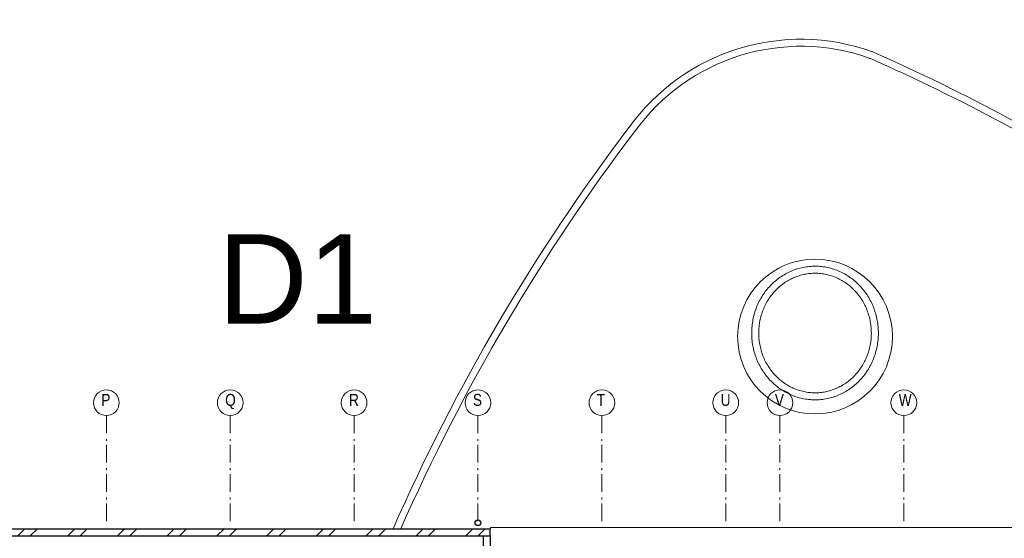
# Model space of a CAD drawing. Header units: millimetres. Extents: x 274611 to 749520, y 175257 to 298905.
# Tile 215 of 251: x 691975 to 705964, y 236564 to 243937. Entities that reach past the tile are written whole.
import ezdxf

# ---------------------------------------------------------------- set-up
doc = ezdxf.new("R2010")
doc.units = ezdxf.units.MM
doc.header["$LTSCALE"] = 400
doc.linetypes.add('CENTER', pattern=[2, 1.25, -0.25, 0.25, -0.25])
doc.linetypes.add('STYLE_06', pattern=[1.041641, 0.625, -0.208282, 0.069427, -0.138931])
for name, color, linetype, lineweight in [('Buitenkozijnen', 140, 'Continuous', 15), ('mat-baksteen', 5, 'Continuous', 25), ('mat-beton (ihwg)', 5, 'Continuous', 25), ('mat-kalkzandsteen', 5, 'Continuous', 25), ('None', 7, 'Continuous', 9)]:
    doc.layers.add(name, color=color, linetype=linetype, lineweight=lineweight)
doc.layers.add('plat', color=5, linetype='Continuous')
doc.layers.add('stramien', color=1, linetype='CENTER')
doc.styles.add('Arial', font='arial.ttf', dxfattribs={"height": 211.666667})
doc.styles.add('Arial Narrow', font='ARIALN.TTF', dxfattribs={"height": 222.25})

# ---------------------------------------------------------------- blocks, each defined once
blk = doc.blocks.new('*X2292')
at = {"layer": 'None', "lineweight": 9}
for p, q in [((5044, 8580), (5144, 8680)), ((5221, 8580), (5321, 8680)), ((5752, 8580), (5852, 8680)), ((5928, 8580), (6028, 8680)), ((6459, 8580), (6559, 8680)), ((6635, 8580), (6735, 8680)), ((7166, 8580), (7266, 8680)), ((7342, 8580), (7442, 8680)), ((7873, 8580), (7973, 8680)), ((8049, 8580), (8149, 8680)), ((8580, 8580), (8680, 8680)), ((8756, 8580), (8856, 8680)), ((9287, 8580), (9387, 8680)), ((9463, 8580), (9563, 8680)), ((9994, 8580), (10094, 8680)), ((10171, 8580), (10271, 8680)), ((10701, 8580), (10801, 8680)), ((10878, 8580), (10978, 8680)), ((11408, 8580), (11508, 8680)), ((11585, 8580), (11685, 8680))]:
    blk.add_line(p, q, dxfattribs=at)
blk = doc.blocks.new('HWA')
at = {"layer": 'None', "color": 92, "linetype": 'Continuous', "lineweight": 25}
blk.add_circle((0, -74), 40, dxfattribs=at)
blk = doc.blocks.new('*U2537')
at = {"layer": 'None', "color": 43, "linetype": 'Continuous', "lineweight": 9}
for centre, radius, start, end in [((16167, 12639), 3001, 70.1931, 144.4805), ((16167, 12639), 2901, 70.1931, 144.4805), ((5756, -10392), 28268, 57.4554, 66.1413), ((5756, -10392), 28168, 57.558, 66.1413), ((36257, -2686), 28268, 142.8506, 156.2915), ((36257, -2686), 28168, 142.8506, 156.2021), ((-7237, 11485), 28268, 354.3462, 3.9598), ((-7237, 11485), 28168, 354.3265, 3.8572)]:
    blk.add_arc(centre, radius, start, end, dxfattribs=at)
blk = doc.blocks.new('*U2540')
at = {"layer": 'None', "color": 43, "linetype": 'Continuous', "lineweight": 9}
for centre, radius, start, end in [((16167, 12639), 3001, 70.1931, 144.4805), ((16167, 12639), 2901, 70.1931, 144.4805), ((5756, -10392), 28268, 57.4554, 66.1413), ((5756, -10392), 28168, 57.558, 66.1413), ((36257, -2686), 28268, 142.8506, 156.2915), ((36257, -2686), 28168, 142.8506, 156.2021), ((-7237, 11485), 28268, 354.3462, 3.9598), ((-7237, 11485), 28168, 354.3265, 3.8572)]:
    blk.add_arc(centre, radius, start, end, dxfattribs=at)
blk = doc.blocks.new('*U2697')
at = {"layer": 'None', "color": 7, "linetype": 'STYLE_06', "lineweight": 9}
for p, q in [((6301, 10290), (6301, 8790)), ((8061, 10290), (8061, 8790)), ((9821, 10290), (9821, 8790)), ((11581, 10290), (11581, 8790))]:
    blk.add_line(p, q, dxfattribs=at)

msp = doc.modelspace()

# ---------------------------------------------------------------- linework, layer by layer
at = {"layer": 'Buitenkozijnen', "color": 43, "linetype": 'Continuous', "lineweight": 9, "flags": 128}
msp.add_lwpolyline([(706136.28989, 236698.74408), (706136.28989, 236718.74408), (698665.23053, 236718.74408), (698665.23053, 236698.74408)], dxfattribs=at)
at = {"layer": 'mat-baksteen', "lineweight": 25}
for p, q in [((678526.28989, 236698.74408), (698661.28989, 236698.74408)), ((698661.28989, 236598.74408), (698661.28989, 236698.74408)), ((678526.28989, 236598.74408), (698661.28989, 236598.74408))]:
    msp.add_line(p, q, dxfattribs=at)
at = {"layer": 'mat-kalkzandsteen', "lineweight": 25}
for p, q in [((698561.28989, 236598.74408), (698561.28989, 236448.74408)), ((698661.28989, 236598.74408), (698661.28989, 236448.74408))]:
    msp.add_line(p, q, dxfattribs=at)
at = {"layer": 'None', "color": 7, "linetype": 'STYLE_06', "lineweight": 9}
for p, q in [((700246.28989, 238308.74408), (700246.28989, 236808.74408)), ((702006.28989, 238308.74408), (702006.28989, 236808.74408)), ((702776.28989, 238308.74408), (702776.28989, 236808.74408)), ((704536.28989, 238308.74408), (704536.28989, 236808.74408))]:
    msp.add_line(p, q, dxfattribs=at)
at = {"layer": 'None', "color": 140, "linetype": 'Continuous', "lineweight": 15}
msp.add_lwpolyline([(702816.39205, 240299.73867), (702835.53897, 240311.36461), (702854.95042, 240322.49106), (702874.61471, 240333.11131), (702894.52, 240343.21896), (702914.65429, 240352.80793), (702935.00545, 240361.87244), (702955.56123, 240370.40703), (702976.30924, 240378.40656), (702997.237, 240385.86621), (703018.33188, 240392.78149), (703039.58118, 240399.14823), (703060.97211, 240404.9626), (703082.49178, 240410.22109), (703104.12723, 240414.92053), (703125.86542, 240419.0581), (703147.69326, 240422.63131), (703169.5976, 240425.638), (703191.56524, 240428.07636), (703213.58296, 240429.94491), (703235.6375, 240431.24255), (703257.71556, 240431.96848), (703279.80385, 240432.12226), (703301.88906, 240431.70381), (703323.95789, 240430.71338), (703345.99705, 240429.15156), (703367.99325, 240427.01929), (703389.93326, 240424.31786), (703411.80386, 240421.0489), (703433.59186, 240417.21437), (703455.28415, 240412.81659), (703476.86766, 240407.85819), (703498.32939, 240402.34218), (703519.65641, 240396.27187), (703540.83588, 240389.65092), (703561.85503, 240382.48332), (703582.70121, 240374.77338), (703603.36186, 240366.52575), (703623.82453, 240357.7454), (703644.0769, 240348.43762), (703664.10677, 240338.60801), (703683.90207, 240328.26249), (703703.45088, 240317.40729), (703722.74142, 240306.04896), (703741.76208, 240294.19434), (703760.50139, 240281.85057), (703778.94808, 240269.02507), (703797.09102, 240255.72559), (703814.91928, 240241.96012), (703832.42214, 240227.73696), (703849.58904, 240213.06469), (703866.40965, 240197.95212), (703882.87384, 240182.40838), (703898.97167, 240166.44282), (703914.69347, 240150.06506), (703930.02976, 240133.28497), (703944.9713, 240116.11265), (703959.50909, 240098.55844), (703973.63437, 240080.63293), (703987.33864, 240062.3469), (704000.61364, 240043.71138), (704013.45137, 240024.73758), (704025.8441, 240005.43695), (704037.78437, 239985.82109), (704049.26499, 239965.90184), (704060.27903, 239945.69118), (704070.81986, 239925.2013), (704080.88114, 239904.44453), (704090.45681, 239883.43338), (704099.54109, 239862.1805), (704108.12851, 239840.6987), (704116.21391, 239819.00091), (704123.7924, 239797.10021), (704130.85943, 239775.00979), (704137.41074, 239752.74295), (704143.44239, 239730.31311), (704148.95073, 239707.73377), (704153.93245, 239685.01855), (704158.38455, 239662.18111), (704162.30436, 239639.23523), (704165.6895, 239616.19471), (704168.53793, 239593.07344), (704170.84795, 239569.88535), (704172.61817, 239546.6444), (704173.8475, 239523.3646), (704174.53523, 239500.05996), (704174.68092, 239476.74453), (704174.28449, 239453.43234), (704173.34619, 239430.13744), (704171.86657, 239406.87387), (704169.84653, 239383.65563), (704167.28728, 239360.49671), (704164.19037, 239337.41107), (704160.55766, 239314.4126), (704156.39134, 239291.51516), (704151.69392, 239268.73254), (704146.46823, 239246.07848), (704140.71742, 239223.5666), (704134.44494, 239201.21048), (704127.65459, 239179.02358), (704120.35044, 239157.01926), (704112.53691, 239135.21078), (704104.21869, 239113.61127), (704095.40079, 239092.23375), (704086.08854, 239071.0911), (704076.28753, 239050.19604), (704066.00367, 239029.56117), (704055.24316, 239009.19891), (704044.01247, 238989.12153), (704032.31838, 238969.34113), (704020.16792, 238949.86962), (704007.56842, 238930.71872), (703994.52746, 238911.89998), (703981.0529, 238893.42472), (703967.15286, 238875.30409), (703952.83571, 238857.54898), (703938.11007, 238840.17011), (703922.98482, 238823.17793), (703907.46906, 238806.58269), (703891.57214, 238790.39437), (703875.30364, 238774.62273), (703858.67335, 238759.27728), (703841.6913, 238744.36724), (703824.36771, 238729.90161), (703806.71302, 238715.8891), (703788.73786, 238702.33815), (703770.45306, 238689.25692), (703751.86964, 238676.65329), (703732.99878, 238664.53486), (703713.85186, 238652.90891), (703694.44041, 238641.78247), (703674.77612, 238631.16222), (703654.87083, 238621.05456), (703634.73654, 238611.46559), (703614.38538, 238602.40108), (703593.8296, 238593.86649), (703573.08159, 238585.86696), (703552.15383, 238578.40731), (703531.05895, 238571.49204), (703509.80965, 238565.1253), (703488.41872, 238559.31093), (703466.89905, 238554.05244), (703445.2636, 238549.353), (703423.52541, 238545.21542), (703401.69757, 238541.64222), (703379.79323, 238538.63553), (703357.82559, 238536.19717), (703335.80787, 238534.32861), (703313.75333, 238533.03098), (703291.67527, 238532.30505), (703269.58698, 238532.15126), (703247.50177, 238532.56971), (703225.43294, 238533.56015), (703203.39378, 238535.12197), (703181.39758, 238537.25424), (703159.45757, 238539.95566), (703137.58697, 238543.22463), (703115.79897, 238547.05916), (703094.10668, 238551.45694), (703072.52317, 238556.41533), (703051.06144, 238561.93135), (703029.73442, 238568.00165), (703008.55495, 238574.6226), (702987.5358, 238581.79021), (702966.68962, 238589.50014), (702946.02897, 238597.74777), (702925.5663, 238606.52812), (702905.31393, 238615.83591), (702885.28406, 238625.66552), (702865.48876, 238636.01104), (702845.93995, 238646.86623), (702826.64941, 238658.22456), (702807.62875, 238670.07919), (702788.88944, 238682.42296), (702770.44275, 238695.24845), (702752.29981, 238708.54794), (702734.47155, 238722.31341), (702716.96869, 238736.53656), (702699.80179, 238751.20884), (702682.98118, 238766.3214), (702666.51699, 238781.86514), (702650.41915, 238797.8307), (702634.69736, 238814.20846), (702619.36107, 238830.98856), (702604.41953, 238848.16088), (702589.88174, 238865.71508), (702575.75646, 238883.6406), (702562.05219, 238901.92662), (702548.77719, 238920.56215), (702535.93946, 238939.53594), (702523.54673, 238958.83658), (702511.60646, 238978.45243), (702500.12584, 238998.37169), (702489.1118, 239018.58234), (702478.57097, 239039.07223), (702468.50969, 239059.829), (702458.93402, 239080.84015), (702449.84974, 239102.09303), (702441.26232, 239123.57483), (702433.17692, 239145.27262), (702425.59843, 239167.17332), (702418.5314, 239189.26374), (702411.98009, 239211.53058), (702405.94844, 239233.96042), (702400.4401, 239256.53976), (702395.45838, 239279.25498), (702391.00628, 239302.09241), (702387.08647, 239325.0383), (702383.70133, 239348.07882), (702380.8529, 239371.20008), (702378.54288, 239394.38817), (702376.77266, 239417.62912), (702375.54333, 239440.90893), (702374.8556, 239464.21357), (702374.70991, 239487.529), (702375.10634, 239510.84119), (702376.04464, 239534.13609), (702377.52426, 239557.39966), (702379.5443, 239580.6179), (702382.10355, 239603.77682), (702385.20046, 239626.86246), (702388.83317, 239649.86093), (702392.99949, 239672.75837), (702397.69691, 239695.54098), (702402.9226, 239718.19505), (702408.67341, 239740.70693), (702414.94589, 239763.06305), (702421.73624, 239785.24995), (702429.04039, 239807.25427), (702436.85392, 239829.06275), (702445.17214, 239850.66225), (702453.99004, 239872.03977), (702463.30229, 239893.18243), (702473.1033, 239914.07749), (702483.38716, 239934.71236), (702494.14767, 239955.07462), (702505.37836, 239975.15199), (702517.07245, 239994.9324), (702529.22291, 240014.40391), (702541.82241, 240033.55481), (702554.86337, 240052.37355), (702568.33793, 240070.84881), (702582.23797, 240088.96944), (702596.55512, 240106.72454), (702611.28076, 240124.10342), (702626.40601, 240141.0956), (702641.92177, 240157.69084), (702657.81869, 240173.87916), (702674.08719, 240189.65079), (702690.71748, 240204.99625), (702707.69953, 240219.90628), (702725.02312, 240234.37191), (702742.67781, 240248.38442), (702760.65297, 240261.93538), (702778.93777, 240275.01661), (702797.52119, 240287.62023)], close=True, dxfattribs=at)
at = {"layer": 'None', "color": 8, "lineweight": 5}
msp.add_lwpolyline([(702869.36865, 240214.91496), (702886.36215, 240225.23335), (702903.58281, 240235.10406), (702921.02025, 240244.52163), (702938.664, 240253.48091), (702956.50351, 240261.97699), (702974.52814, 240270.00525), (702992.7272, 240277.56135), (703011.08991, 240284.64121), (703029.60544, 240291.24102), (703048.26289, 240297.35727), (703067.05134, 240302.98668), (703085.95979, 240308.12628), (703104.97723, 240312.77333), (703124.09259, 240316.92538), (703143.29477, 240320.58026), (703162.57267, 240323.73604), (703181.91513, 240326.39108), (703201.31099, 240328.54397), (703220.74907, 240330.19361), (703240.21818, 240331.33912), (703259.70712, 240331.97992), (703279.20467, 240332.11567), (703298.69963, 240331.7463), (703318.18079, 240330.872), (703337.63694, 240329.49322), (703357.05688, 240327.61069), (703376.42943, 240325.22539), (703395.74342, 240322.33856), (703414.98768, 240318.95171), (703434.15109, 240315.06662), (703453.22253, 240310.68532), (703472.19093, 240305.81014), (703491.04525, 240300.44363), (703509.77447, 240294.58866), (703528.36764, 240288.24833), (703546.81383, 240281.42602), (703565.10219, 240274.1254), (703583.22191, 240266.35039), (703601.16224, 240258.10519), (703618.91252, 240249.39428), (703636.46216, 240240.2224), (703653.80062, 240230.59458), (703670.9175, 240220.51612), (703687.80245, 240209.99257), (703704.44525, 240199.02979), (703720.83577, 240187.6339), (703736.964, 240175.81127), (703752.82006, 240163.56857), (703768.39421, 240150.91272), (703783.67681, 240137.85093), (703798.6584, 240124.39064), (703813.32967, 240110.53958), (703827.68145, 240096.30574), (703841.70475, 240081.69734), (703855.39075, 240066.72289), (703868.73084, 240051.39112), (703881.71656, 240035.71102), (703894.33967, 240019.69182), (703906.59214, 240003.34297), (703918.46613, 239986.67418), (703929.95406, 239969.69536), (703941.04854, 239952.41665), (703951.74242, 239934.84841), (703962.0288, 239917.00118), (703971.90103, 239898.88574), (703981.35271, 239880.51302), (703990.37768, 239861.89419), (703998.97008, 239843.04054), (704007.12429, 239823.96358), (704014.83499, 239804.67495), (704022.09711, 239785.18648), (704028.9059, 239765.5101), (704035.25689, 239745.65792), (704041.14589, 239725.64217), (704046.56902, 239705.47518), (704051.52271, 239685.16943), (704056.00369, 239664.73746), (704060.00899, 239644.19195), (704063.53596, 239623.54562), (704066.58227, 239602.8113), (704069.1459, 239582.00187), (704071.22515, 239561.13026), (704072.81864, 239540.20947), (704073.92532, 239519.25251), (704074.54444, 239498.27243), (704074.6756, 239477.2823), (704074.31872, 239456.2952), (704073.47402, 239435.32419), (704072.14207, 239414.38233), (704070.32375, 239393.48267), (704068.02027, 239372.63821), (704065.23315, 239351.86192), (704061.96425, 239331.1667), (704058.21573, 239310.56541), (704053.99007, 239290.07084), (704049.29006, 239269.69568), (704044.11882, 239249.45255), (704038.47974, 239229.35398), (704032.37656, 239209.41235), (704025.81329, 239189.63998), (704018.79424, 239170.04901), (704011.32403, 239150.65149), (704003.40756, 239131.45931), (703995.04999, 239112.4842), (703986.2568, 239093.73774), (703977.03372, 239075.23135), (703967.38675, 239056.97626), (703957.32215, 239038.98352), (703946.84644, 239021.264), (703935.9664, 239003.82837), (703924.68904, 238986.6871), (703913.02162, 238969.85043), (703900.97161, 238953.3284), (703888.54672, 238937.13084), (703875.75488, 238921.26732), (703862.60422, 238905.7472), (703849.10308, 238890.57959), (703835.25998, 238875.77338), (703821.08364, 238861.33719), (703806.58297, 238847.27938), (703791.76702, 238833.60809), (703776.64503, 238820.33117), (703761.2264, 238807.45623), (703745.52065, 238794.99059), (703729.53748, 238782.94134), (703713.2867, 238771.31528), (703696.77824, 238760.11894), (703680.02218, 238749.35857), (703663.02868, 238739.04018), (703645.80802, 238729.16947), (703628.37058, 238719.7519), (703610.72683, 238710.79262), (703592.88732, 238702.29654), (703574.86269, 238694.26828), (703556.66363, 238686.71218), (703538.30092, 238679.63232), (703519.78539, 238673.0325), (703501.12794, 238666.91626), (703482.33949, 238661.28684), (703463.43104, 238656.14725), (703444.4136, 238651.5002), (703425.29824, 238647.34814), (703406.09606, 238643.69326), (703386.81816, 238640.53748), (703367.4757, 238637.88245), (703348.07984, 238635.72955), (703328.64176, 238634.07992), (703309.17265, 238632.93441), (703289.68371, 238632.29361), (703270.18616, 238632.15786), (703250.6912, 238632.52723), (703231.21004, 238633.40153), (703211.75389, 238634.78031), (703192.33395, 238636.66284), (703172.9614, 238639.04814), (703153.64741, 238641.93497), (703134.40315, 238645.32182), (703115.23974, 238649.20691), (703096.1683, 238653.5882), (703077.1999, 238658.46339), (703058.34558, 238663.82989), (703039.61636, 238669.68487), (703021.02319, 238676.0252), (703002.577, 238682.84751), (702984.28864, 238690.14813), (702966.16892, 238697.92314), (702948.22859, 238706.16834), (702930.47831, 238714.87925), (702912.92867, 238724.05112), (702895.59021, 238733.67894), (702878.47333, 238743.75741), (702861.58838, 238754.28095), (702844.94558, 238765.24373), (702828.55506, 238776.63963), (702812.42683, 238788.46226), (702796.57077, 238800.70496), (702780.99662, 238813.3608), (702765.71402, 238826.4226), (702750.73243, 238839.88289), (702736.06116, 238853.73395), (702721.70938, 238867.96779), (702707.68608, 238882.57619), (702694.00008, 238897.55064), (702680.65999, 238912.88241), (702667.67427, 238928.56251), (702655.05116, 238944.58171), (702642.79869, 238960.93055), (702630.9247, 238977.59934), (702619.43677, 238994.57816), (702608.34229, 239011.85687), (702597.64841, 239029.42512), (702587.36203, 239047.27235), (702577.4898, 239065.38779), (702568.03812, 239083.7605), (702559.01315, 239102.37934), (702550.42075, 239121.23299), (702542.26654, 239140.30995), (702534.55584, 239159.59857), (702527.29372, 239179.08705), (702520.48493, 239198.76343), (702514.13394, 239218.6156), (702508.24494, 239238.63136), (702502.82181, 239258.79834), (702497.86812, 239279.1041), (702493.38714, 239299.53606), (702489.38184, 239320.08158), (702485.85487, 239340.72791), (702482.80856, 239361.46223), (702480.24493, 239382.27166), (702478.16568, 239403.14327), (702476.57219, 239424.06406), (702475.46551, 239445.02102), (702474.84639, 239466.0011), (702474.71523, 239486.99123), (702475.07211, 239507.97833), (702475.91681, 239528.94934), (702477.24876, 239549.89119), (702479.06708, 239570.79085), (702481.37056, 239591.63531), (702484.15768, 239612.41161), (702487.42658, 239633.10683), (702491.1751, 239653.70812), (702495.40076, 239674.20269), (702500.10077, 239694.57785), (702505.27201, 239714.82097), (702510.91109, 239734.91955), (702517.01427, 239754.86118), (702523.57754, 239774.63355), (702530.59659, 239794.22452), (702538.0668, 239813.62203), (702545.98327, 239832.81422), (702554.34084, 239851.78933), (702563.13403, 239870.53579), (702572.35711, 239889.04218), (702582.00408, 239907.29727), (702592.06868, 239925.29001), (702602.54439, 239943.00952), (702613.42443, 239960.44515), (702624.70179, 239977.58643), (702636.36921, 239994.4231), (702648.41922, 240010.94512), (702660.84411, 240027.14269), (702673.63595, 240043.00621), (702686.78661, 240058.52633), (702700.28775, 240073.69393), (702714.13085, 240088.50015), (702728.30719, 240102.93634), (702742.80786, 240116.99414), (702757.62381, 240130.66544), (702772.7458, 240143.94236), (702788.16443, 240156.8173), (702803.87018, 240169.28293), (702819.85335, 240181.33218), (702836.10413, 240192.95825), (702852.61259, 240204.15459)], close=True, dxfattribs=at)
at = {"layer": 'None', "color": 140, "linetype": 'Continuous', "lineweight": 15}
msp.add_circle((703274.69541, 239432.13677), 1100, dxfattribs=at)
at = {"layer": 'None', "color": 43, "linetype": 'Continuous', "lineweight": 9}
for centre in [(693206.28989, 238491.35049), (694966.28989, 238491.35049), (696726.28989, 238491.35049), (698486.28989, 238491.35049), (700246.28989, 238491.35049), (702006.28989, 238491.35049), (702776.28989, 238491.35049), (704536.28989, 238491.35049)]:
    msp.add_circle(centre, 182.60642, dxfattribs=at)

# ---------------------------------------------------------------- block references
at = {"layer": 'mat-baksteen'}
msp.add_blockref('*X2292', (686905.23053, 228018.74408), dxfattribs=at)
at = {"layer": 'mat-beton (ihwg)', "color": 7}
msp.add_blockref('HWA', (698485.23053, 236858.74408), dxfattribs=at)
at = {"layer": 'None', "color": 7}
for name in ['*U2537', '*U2540']:
    msp.add_blockref(name, (686905.23053, 228018.74408), dxfattribs=at)
at = {"layer": 'stramien', "lineweight": 0}
msp.add_blockref('*U2697', (686905.23053, 228018.74408), dxfattribs=at)

# ---------------------------------------------------------------- texts
at = {"layer": 'None', "color": 8, "char_height": 169.33333, "attachment_point": 1, "style": 'Arial Narrow'}
for s, insert in [('P', (693134.32323, 238616.23383)), ('Q', (694894.32323, 238616.23383)), ('R', (696654.32323, 238616.23383)), ('S', (698414.32323, 238616.23383)), ('T', (700174.32323, 238616.23383)), ('U', (701934.32323, 238616.23383)), ('V', (702704.32323, 238616.23383)), ('W', (704464.32323, 238616.23383))]:
    msp.add_mtext(s, dxfattribs=dict(at, insert=insert))
at = {"layer": 'plat', "insert": (694787.11987, 240886.97167), "char_height": 1270, "attachment_point": 1, "style": 'Arial'}
msp.add_mtext('D1', dxfattribs=at)

doc.saveas('drawing.dxf')
